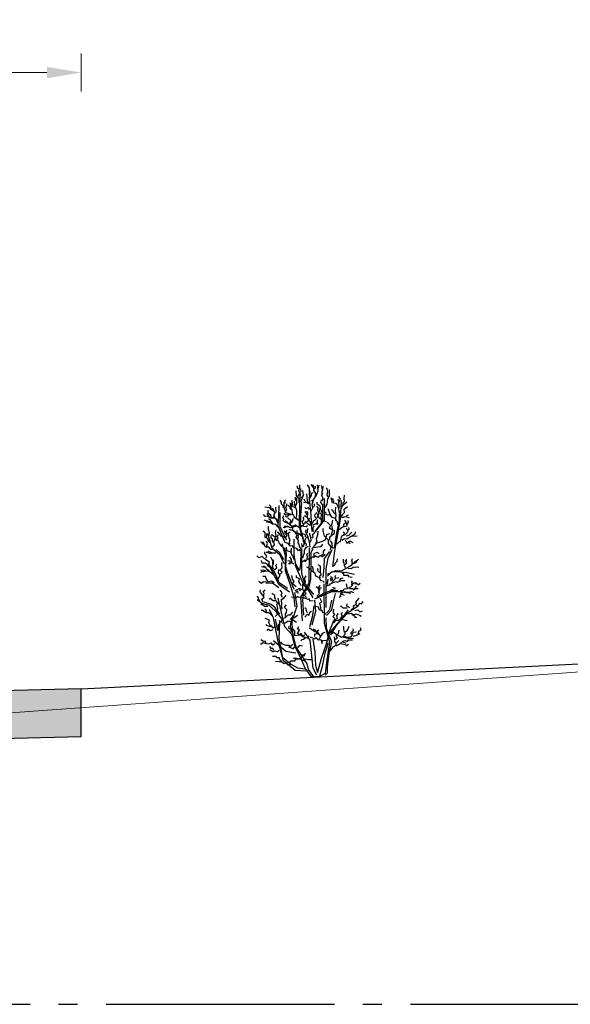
# Model space of a CAD drawing. Header units: metres. Extents: x 180716 to 180809, y 418548 to 418668.
# Tile 22 of 148: x 180729.09 to 180731.98, y 418592.59 to 418597.77. Entities that reach past the tile are written whole.
import ezdxf

# ---------------------------------------------------------------- set-up
doc = ezdxf.new("R2010")
doc.units = ezdxf.units.M
doc.linetypes.add('AL-NAP_LIJN', pattern=[15.25, 12, -1.5, 0.25, -1.5])
doc.layers.get('0').update_dxf_attribs({"color": 30, "lineweight": 0})
doc.layers.get('Defpoints').update_dxf_attribs({"lineweight": 0})
for name, color, linetype, lineweight in [('B-WE-GW-BERM-GD', 253, 'Continuous', 0), ('N-WE-GR-HEESTER-SD', 90, 'Continuous', 25), ('N-WE-GW-BERM-GD', 90, 'Continuous', 30), ('N-WE-VH-M', 7, 'Continuous', 18), ('N-WE-VH-VERHARDING_ASFALT-GD', 210, 'Continuous', 30), ('N-WE-WH-WATERPEIL_ZOMERPEIL-GD', 150, 'AL-NAP_LIJN', 25)]:
    doc.layers.add(name, color=color, linetype=linetype, lineweight=lineweight)
doc.layers.add('N-WE-VH-VERHARDING_ASFALT-AD', color=212, linetype='Continuous', lineweight=18, transparency=0.3)
doc.styles.add('NLCS-ISO-M100-T18', font='NLCS-ISO.ttf', dxfattribs={"height": 0.18})
doc.dimstyles.new('NLCS-M100-T18-PIJL_L2_H1', dxfattribs={"dimscale": 0.1, "dimtxt": 2.5, "dimasz": 1.8, "dimexe": 2, "dimexo": 2, "dimgap": 0.7, "dimtad": 1, "dimzin": 0, "dimdsep": 46, "dimtxsty": 'NLCS-ISO-M100-T18', "dimcen": 0, "dimdle": 2, "dimclrd": 256, "dimclre": 256, "dimclrt": 1, "dimadec": 1, "dimazin": 0, "dimtfac": 1, "dimtdec": 3, "dimtofl": 0, "dimtmove": 0, "dimatfit": 3, "dimfxl": 2, "dimfxlon": 1, "dimtfillclr": 256, "dimtolj": 1, "dimtzin": 0, "dimlwd": -1, "dimlwe": -1, "dimarcsym": 0})

# ---------------------------------------------------------------- blocks, each defined once
blk = doc.blocks.new('*D17')
at = {"layer": 'Defpoints', "color": 0, "transparency": 16777216}
for p in [(180724.4077, 418597.4876), (180729.4077, 418593.9656), (180724.4077, 418593.826)]:
    blk.add_point(p, dxfattribs=at)
at = {"layer": 'N-WE-VH-M', "transparency": 16777216}
for p, q in [((180724.4077, 418597.3876), (180724.4077, 418597.5876)), ((180729.4077, 418597.3876), (180729.4077, 418597.5876)), ((180729.2277, 418597.4876), (180724.5877, 418597.4876))]:
    blk.add_line(p, q, dxfattribs=at)
for points in [[(180724.5877, 418597.5176), (180724.5877, 418597.4576), (180724.4077, 418597.4876)], [(180729.2277, 418597.5176), (180729.2277, 418597.4576), (180729.4077, 418597.4876)]]:
    blk.add_solid(points, dxfattribs=at)
at = {"layer": 'N-WE-VH-M', "color": 1, "transparency": 16777216, "insert": (180726.9077, 418597.6476), "char_height": 0.18, "attachment_point": 5, "style": 'NLCS-ISO-M100-T18'}
blk.add_mtext('\\A1;5.00', dxfattribs=at)
blk = doc.blocks.new('SGR-HEESTER_S01_G_ZIJ-D')
blk.add_line((0.135, 0), (-0.056, 0))
at = {"flags": 128}
for points in [[(-0.396, 4.946), (-0.423, 4.965), (-0.426, 5.03)], [(-0.423, 4.738), (-0.366, 4.821), (-0.389, 4.908), (-0.37, 4.992), (-0.37, 5.053)], [(-0.362, 4.852), (-0.332, 4.89), (-0.343, 4.958)], [(-0.111, 4.783), (-0.115, 4.867), (-0.108, 4.977), (-0.161, 5.056)], [(-0.013, 4.977), (-0.036, 5.022), (-0.066, 5.06)], [(0.044, 4.745), (0.052, 4.806), (0.037, 4.859), (0.002, 4.901), (0.002, 5.011), (-0.02, 5.053)], [(0.002, 4.677), (0.067, 4.764), (0.112, 4.897), (0.101, 5.053)], [(0.014, 4.939), (0.048, 4.973), (0.044, 5.015)], [(0.116, 4.962), (0.135, 5.011), (0.139, 5.049)], [(0.219, 4.802), (0.219, 4.867), (0.226, 4.927), (0.204, 5.034)], [(0.226, 4.897), (0.241, 4.924), (0.241, 4.965), (0.257, 5.022)], [(0.302, 4.461), (0.355, 4.544), (0.367, 4.681), (0.412, 4.761), (0.416, 4.935)], [(0.382, 4.73), (0.348, 4.791), (0.367, 4.882), (0.352, 4.946), (0.333, 4.973)], [(-0.779, 4.544), (-0.749, 4.582), (-0.76, 4.617), (-0.741, 4.67)], [(-0.48, 4.499), (-0.445, 4.552), (-0.449, 4.624), (-0.445, 4.708)], [(-0.453, 4.635), (-0.476, 4.666), (-0.476, 4.73)], [(-0.381, 4.582), (-0.381, 4.689), (-0.457, 4.753), (-0.461, 4.897)], [(-0.244, 3.505), (-0.379, 3.938), (-0.365, 4.587), (-0.352, 4.83)], [(-0.335, 4.461), (-0.316, 4.556), (-0.335, 4.62), (-0.263, 4.806)], [(-0.328, 4.715), (-0.267, 4.772), (-0.286, 4.908)], [(-0.142, 4.556), (-0.214, 4.605), (-0.256, 4.673)], [(-0.119, 4.544), (-0.161, 4.639), (-0.184, 4.814)], [(-0.041, 3.83), (-0.081, 4.357), (-0.108, 4.681), (-0.095, 4.898)], [(-0.1, 4.7), (-0.062, 4.772), (-0.062, 4.833), (-0.009, 4.848)], [(-0.07, 4.362), (-0.028, 4.446), (-0.039, 4.548), (-0.001, 4.673)], [(-0.014, 3.748), (0.284, 4.127), (0.284, 4.695)], [(0.211, 4.635), (0.249, 4.689), (0.215, 4.783), (0.241, 4.84)], [(0.689, 4.302), (0.667, 4.359), (0.663, 4.431), (0.602, 4.556), (0.492, 4.579), (0.458, 4.711)], [(0.511, 4.579), (0.53, 4.632), (0.496, 4.696)], [(0.667, 4.628), (0.629, 4.666)], [(0.67, 4.442), (0.667, 4.533), (0.655, 4.579), (0.704, 4.673), (0.663, 4.749)], [(0.777, 4.529), (0.773, 4.579), (0.811, 4.617), (0.803, 4.692), (0.811, 4.783)], [(-1.055, 4.364), (-1.121, 4.407), (-1.156, 4.452), (-1.287, 4.465)], [(-1.117, 4.423), (-1.127, 4.482), (-1.173, 4.524)], [(-0.948, 4.104), (-0.997, 4.166), (-1.046, 4.228), (-1.026, 4.322), (-1.082, 4.439)], [(-1.02, 4.309), (-0.99, 4.345), (-0.994, 4.465)], [(-0.758, 3.546), (-0.934, 3.978), (-0.92, 4.235), (-0.907, 4.506)], [(-0.844, 4.544), (-0.844, 4.601), (-0.882, 4.654)], [(-0.791, 4.45), (-0.802, 4.499), (-0.833, 4.526), (-0.863, 4.56)], [(-0.389, 4.112), (-0.502, 4.184), (-0.525, 4.253), (-0.738, 4.321), (-0.779, 4.465), (-0.779, 4.601)], [(-0.738, 4.359), (-0.711, 4.397), (-0.73, 4.45), (-0.7, 4.563)], [(-0.593, 4.404), (-0.624, 4.446), (-0.639, 4.488), (-0.677, 4.507)], [(-0.552, 4.275), (-0.571, 4.381), (-0.59, 4.442), (-0.601, 4.522), (-0.616, 4.579)], [(-0.586, 4.476), (-0.586, 4.526), (-0.593, 4.571)], [(-0.487, 4.45), (-0.54, 4.476), (-0.563, 4.582), (-0.574, 4.643)], [(-0.43, 4.15), (-0.461, 4.188), (-0.449, 4.256), (-0.449, 4.378), (-0.499, 4.518), (-0.502, 4.62)], [(-0.271, 3.627), (-0.352, 3.911), (-0.338, 4.249), (-0.325, 4.465)], [(-0.218, 4.582), (-0.267, 4.586)], [(-0.108, 4.393), (-0.142, 4.453), (-0.199, 4.419), (-0.233, 4.457)], [(-0.024, 4.617), (-0.047, 4.662)], [(-0.036, 4.036), (0.006, 4.12), (0.029, 4.124), (0.097, 4.203), (0.139, 4.309), (0.158, 4.431)], [(-0.017, 4.465), (0.025, 4.507), (0.01, 4.552)], [(0.23, 4.546), (0.23, 4.086), (0.027, 3.83)], [(0.131, 4.313), (0.109, 4.37), (0.112, 4.45), (0.078, 4.495)], [(0.219, 4.313), (0.185, 4.404), (0.166, 4.495), (0.086, 4.541), (0.086, 4.601)], [(0.249, 4.518), (0.188, 4.586), (0.2, 4.662)], [(0.629, 3.998), (0.621, 4.078), (0.579, 4.116), (0.568, 4.165), (0.484, 4.192), (0.42, 4.298), (0.382, 4.423)], [(0.501, 2.897), (0.555, 3.316), (0.623, 3.694), (0.704, 4.154), (0.731, 4.641)], [(0.591, 4.139), (0.579, 4.18), (0.591, 4.26), (0.572, 4.359), (0.583, 4.465)], [(0.723, 4.419), (0.742, 4.472), (0.777, 4.526), (0.868, 4.609)], [(0.728, 4.193), (0.76, 4.284), (0.806, 4.326), (0.801, 4.417), (0.889, 4.486)], [(-1.173, 4.198), (-1.215, 4.228), (-1.277, 4.224), (-1.323, 4.273)], [(-0.941, 4.045), (-0.974, 4.12), (-1.026, 4.179), (-1.134, 4.176), (-1.222, 4.299)], [(-1.15, 4.267), (-1.199, 4.316), (-1.202, 4.391)], [(-1.068, 4.026), (-1.101, 4.068), (-1.143, 4.143), (-1.189, 4.15)], [(-1.059, 4.185), (-1.108, 4.189), (-1.137, 4.286)], [(-0.744, 3.667), (-0.88, 3.938), (-0.88, 4.154), (-0.88, 4.33)], [(-0.776, 4.12), (-0.814, 4.184), (-0.787, 4.249)], [(-0.601, 4.264), (-0.688, 4.264), (-0.734, 4.256), (-0.783, 4.298)], [(-0.658, 4.253), (-0.704, 4.207), (-0.745, 4.218)], [(-0.601, 3.991), (-0.628, 4.048), (-0.593, 4.105), (-0.677, 4.188)], [(-0.609, 4.052), (-0.556, 4.086), (-0.54, 4.165)], [(-0.335, 3.944), (-0.312, 3.996), (-0.267, 3.996), (-0.247, 4.042), (-0.143, 4.104), (-0.107, 4.176)], [(-0.28, 4.016), (-0.303, 4.088), (-0.263, 4.133), (-0.273, 4.211)], [(-0.172, 4.192), (-0.225, 4.218), (-0.229, 4.256)], [(-0.074, 3.987), (-0.089, 4.074), (-0.157, 4.154), (-0.161, 4.253), (-0.225, 4.355)], [(-0.153, 4.26), (-0.157, 4.325), (-0.195, 4.362)], [(0.044, 4.188), (0.025, 4.256), (0.055, 4.309)], [(0.2, 4.074), (0.2, 4.135), (0.154, 4.165), (0.109, 4.253), (0.071, 4.328)], [(0.336, 4.082), (0.249, 4.108), (0.196, 4.177), (0.204, 4.283), (0.169, 4.321)], [(0.439, 4.234), (0.412, 4.264), (0.374, 4.256), (0.325, 4.271), (0.321, 4.34)], [(0.583, 4.271), (0.56, 4.298), (0.53, 4.313), (0.503, 4.381), (0.462, 4.4)], [(0.541, 3.397), (0.609, 3.789), (0.677, 4.114), (0.677, 4.289)], [(0.746, 4.197), (0.847, 4.22), (0.93, 4.183)], [(0.856, 4.234), (0.916, 4.266)], [(-0.935, 3.938), (-0.997, 4.01), (-1.088, 4.016), (-1.166, 4.081), (-1.306, 4.12)], [(-1.153, 4.058), (-1.202, 4.068), (-1.244, 4.075)], [(-1.175, 3.715), (-1.159, 3.79), (-1.191, 3.882), (-1.191, 3.961)], [(-0.673, 4.033), (-0.757, 4.074), (-0.81, 4.124)], [(-0.668, 3.948), (-0.726, 3.948), (-0.769, 3.922), (-0.808, 3.928)], [(-0.462, 3.964), (-0.609, 3.925), (-0.684, 3.961), (-0.775, 3.954)], [(-0.392, 3.934), (-0.48, 3.991), (-0.578, 3.961), (-0.753, 4.105)], [(-0.554, 3.938), (-0.576, 3.853), (-0.642, 3.876)], [(-0.312, 3.977), (-0.263, 3.97), (-0.198, 3.957), (-0.162, 3.983)], [(-0.096, 3.987), (-0.146, 4.017), (-0.21, 4.082), (-0.241, 4.067)], [(-0.176, 3.793), (-0.164, 3.816), (-0.152, 3.904)], [(-0.007, 3.828), (-0.018, 3.869), (-0.018, 3.921), (0.011, 3.979)], [(-0.017, 3.998), (0.044, 4.025), (0.09, 4.021), (0.116, 4.044)], [(0.059, 4.036), (0.097, 4.074), (0.097, 4.135)], [(0.443, 3.337), (0.454, 3.425), (0.388, 3.512), (0.388, 3.6), (0.278, 3.699), (0.245, 3.841), (0.245, 3.907)], [(0.475, 3.874), (0.41, 3.918), (0.443, 3.984), (0.355, 4.071)], [(0.421, 3.6), (0.421, 3.688), (0.454, 3.71), (0.497, 3.863), (0.475, 3.995), (0.497, 4.126)], [(0.607, 3.491), (0.673, 3.567), (0.706, 3.567), (0.739, 3.71), (0.837, 3.743), (0.903, 3.83), (0.859, 3.918)], [(0.668, 3.876), (0.755, 3.945), (0.875, 3.977), (0.861, 4.064)], [(0.792, 3.963), (0.792, 4.018), (0.852, 4.073), (0.815, 4.124)], [(0.879, 4.009), (0.916, 4.069), (0.907, 4.119)], [(0.902, 3.857), (0.928, 3.891), (0.921, 3.929)], [(-1.155, 3.541), (-1.195, 3.6), (-1.211, 3.644), (-1.274, 3.668), (-1.274, 3.794), (-1.326, 3.834)], [(-1.246, 3.676), (-1.23, 3.715), (-1.23, 3.771)], [(-0.771, 2.964), (-0.893, 3.208), (-1.096, 3.383), (-1.205, 3.775)], [(-1.06, 3.537), (-1.08, 3.584), (-1.08, 3.624), (-1.123, 3.652), (-1.123, 3.723)], [(-0.834, 3.426), (-0.885, 3.489), (-0.909, 3.521), (-0.917, 3.572), (-0.992, 3.592), (-0.996, 3.664), (-1.084, 3.723), (-1.1, 3.759)], [(-1.084, 3.41), (-1.036, 3.477), (-1.048, 3.553), (-0.992, 3.711), (-1.004, 3.798), (-0.985, 3.87)], [(-0.961, 3.596), (-0.937, 3.656), (-0.965, 3.687), (-0.929, 3.743)], [(-0.709, 3.605), (-0.743, 3.636), (-0.763, 3.681), (-0.854, 3.7), (-0.924, 3.802), (-0.96, 3.799)], [(-0.718, 3.736), (-0.747, 3.768), (-0.765, 3.844)], [(-0.734, 3.663), (-0.702, 3.738), (-0.727, 3.828), (-0.695, 3.858)], [(-0.696, 3.772), (-0.643, 3.799), (-0.616, 3.82)], [(-0.628, 3.493), (-0.635, 3.557), (-0.62, 3.612), (-0.647, 3.652), (-0.651, 3.731), (-0.667, 3.763)], [(-0.316, 3.7), (-0.381, 3.752), (-0.459, 3.775), (-0.557, 3.863)], [(-0.329, 3.733), (-0.368, 3.759), (-0.4, 3.772), (-0.466, 3.785), (-0.508, 3.824), (-0.55, 3.873)], [(-0.338, 3.302), (-0.352, 2.964), (-0.379, 2.802), (-0.474, 2.964), (-0.514, 3.208), (-0.514, 3.424), (-0.514, 3.627)], [(-0.461, 3.743), (-0.481, 3.779), (-0.501, 3.814), (-0.489, 3.842)], [(-0.334, 3.351), (-0.374, 3.43), (-0.386, 3.489), (-0.409, 3.525), (-0.397, 3.588), (-0.461, 3.679), (-0.433, 3.751), (-0.433, 3.854)], [(-0.425, 3.636), (-0.401, 3.672), (-0.413, 3.715), (-0.394, 3.743)], [(-0.158, 3.653), (-0.217, 3.682), (-0.217, 3.741), (-0.304, 3.776)], [(-0.287, 3.426), (-0.246, 3.49), (-0.269, 3.56), (-0.222, 3.607), (-0.205, 3.653)], [(-0.094, 3.414), (-0.112, 3.554), (-0.164, 3.717), (-0.217, 3.822), (-0.193, 3.88)], [(-0.094, 3.543), (-0.065, 3.583), (-0.077, 3.665), (-0.112, 3.781)], [(-0.053, 3.659), (-0.013, 3.682), (-0.036, 3.735), (-0.013, 3.776)], [(-0.052, 3.379), (-0.006, 3.41), (0.046, 3.483), (0.092, 3.529), (0.215, 3.566), (0.319, 3.618), (0.347, 3.747), (0.421, 3.774)], [(0.046, 3.511), (0.089, 3.563), (0.074, 3.646), (0.111, 3.738), (0.12, 3.833)], [(0.475, 3.732), (0.541, 3.786), (0.541, 3.863)], [(0.739, 3.6), (0.805, 3.644), (0.87, 3.633), (0.98, 3.699), (1.145, 3.71)], [(0.792, 3.739), (0.807, 3.785), (0.777, 3.815)], [(0.848, 3.71), (0.925, 3.732), (1.002, 3.808)], [(1.002, 3.71), (1.09, 3.764), (1.101, 3.819)], [(-1.092, 3.347), (-1.131, 3.355), (-1.183, 3.414), (-1.27, 3.414), (-1.318, 3.541), (-1.401, 3.545)], [(-1.31, 3.481), (-1.338, 3.501), (-1.361, 3.501)], [(-1.223, 3.426), (-1.23, 3.45), (-1.215, 3.513), (-1.246, 3.569)], [(-0.487, 1.842), (-0.514, 2.085), (-0.609, 2.41), (-0.744, 2.788), (-0.744, 3.194), (-0.826, 3.505)], [(-0.514, 2.302), (-0.69, 2.748), (-0.731, 2.897), (-0.717, 3.248), (-0.771, 3.397)], [(-0.342, 3.315), (-0.374, 3.355), (-0.397, 3.315), (-0.449, 3.378), (-0.54, 3.406), (-0.56, 3.446), (-0.616, 3.442), (-0.663, 3.501), (-0.762, 3.549)], [(-0.505, 3.073), (-0.532, 3.129), (-0.552, 3.184), (-0.58, 3.22), (-0.608, 3.295), (-0.707, 3.319), (-0.715, 3.418)], [(-0.588, 3.271), (-0.596, 3.327), (-0.584, 3.355), (-0.588, 3.39)], [(-0.298, 1.477), (-0.338, 2.099), (-0.122, 2.464), (-0.108, 3.397)], [(-0.304, 3.403), (-0.304, 3.455), (-0.316, 3.513)], [(0, 2.166), (-0.149, 2.356), (-0.244, 2.477), (-0.311, 2.721), (-0.311, 3.072), (-0.311, 3.383)], [(-0.287, 3.135), (-0.269, 3.193), (-0.24, 3.269), (-0.246, 3.339), (-0.199, 3.409), (-0.141, 3.444)], [(-0.257, 1.625), (-0.284, 2.031), (-0.257, 2.22), (-0.122, 2.369), (-0.081, 2.572), (-0.068, 2.951), (-0.068, 3.275), (-0.027, 3.37)], [(-0.199, 3.444), (-0.193, 3.496), (-0.222, 3.531), (-0.222, 3.578)], [(0.012, 3.404), (0.098, 3.422), (0.193, 3.434), (0.239, 3.492)], [(0.516, 3.379), (0.484, 3.407), (0.48, 3.516), (0.438, 3.583)], [(0.826, 3.611), (0.87, 3.523), (0.947, 3.578), (1.024, 3.534)], [(0.909, 3.546), (0.955, 3.508)], [(-1.106, 2.84), (-1.177, 2.968), (-1.161, 3.015), (-1.257, 3.079), (-1.353, 3.167), (-1.441, 3.135), (-1.497, 3.183)], [(-1.257, 3.127), (-1.233, 3.175), (-1.289, 3.247), (-1.289, 3.295)], [(-1.108, 3.247), (-1.171, 3.247), (-1.207, 3.271), (-1.25, 3.275)], [(-1, 3.255), (-1.08, 3.255), (-1.195, 3.307)], [(-1.072, 2.973), (-1.075, 3.021), (-1.067, 3.053), (-1.104, 3.095), (-1.132, 3.152)], [(-0.785, 3.086), (-0.893, 3.262), (-0.988, 3.356)], [(-0.566, 3.007), (-0.584, 3.053), (-0.584, 3.088), (-0.625, 3.158)], [(-0.31, 3.024), (-0.222, 3.077), (-0.234, 3.03), (-0.164, 3.094), (-0.082, 3.123), (0.011, 3.181), (0.011, 3.251), (0.092, 3.28), (0.145, 3.251)], [(-0.17, 3.111), (-0.164, 3.17), (-0.182, 3.216), (-0.152, 3.263)], [(-0.007, 3.146), (0.052, 3.193), (0.063, 3.17), (0.11, 3.152), (0.168, 3.193), (0.232, 3.164), (0.302, 3.234)], [(0.197, 3.193), (0.256, 3.251), (0.256, 3.304), (0.297, 3.362)], [(0.244, 2.613), (0.271, 2.869), (0.284, 3.113), (0.42, 3.302)], [(0.325, 1.828), (0.325, 2.207), (0.325, 2.842), (0.379, 3.126), (0.487, 3.356)], [(1.001, 2.981), (1.019, 3.012), (0.997, 3.052), (1.019, 3.114)], [(-1.177, 2.896), (-1.225, 2.968), (-1.281, 2.992), (-1.353, 2.992), (-1.377, 3.063)], [(-1.263, 2.87), (-1.303, 2.884), (-1.341, 2.887), (-1.375, 2.893)], [(-1.164, 2.773), (-1.184, 2.805), (-1.201, 2.802), (-1.238, 2.833), (-1.249, 2.879), (-1.315, 2.913)], [(-0.636, 2.234), (-0.907, 2.423), (-1.083, 2.761), (-1.178, 2.937)], [(-0.69, 2.329), (-0.907, 2.477), (-1.015, 2.734), (-1.11, 2.897)], [(-1.061, 2.836), (-1.087, 2.91), (-1.058, 2.99), (-1.061, 3.081)], [(-1.034, 2.824), (-0.97, 2.872), (-0.994, 2.936), (-0.97, 2.968)], [(-0.882, 2.704), (-0.834, 2.752), (-0.89, 2.808), (-0.834, 2.872), (-0.842, 2.96), (-0.842, 3.007)], [(-0.514, 2.966), (-0.566, 2.989), (-0.619, 3.001), (-0.619, 3.047), (-0.677, 3.053)], [(-0.607, 2.977), (-0.66, 2.977)], [(-0.014, 2.085), (-0.108, 2.247), (-0.271, 2.437), (-0.487, 2.951)], [(0.268, 2.484), (0.264, 2.51), (0.188, 2.524), (0.153, 2.608), (0.068, 2.643), (0.042, 2.674), (0.037, 2.732), (-0.043, 2.772), (-0.109, 2.856), (-0.185, 2.892)], [(0.002, 2.763), (-0.02, 2.808), (-0.016, 2.843), (-0.029, 2.905)], [(0.17, 2.608), (0.157, 2.661), (0.193, 2.683), (0.175, 2.768), (0.175, 2.914), (0.113, 2.945)], [(0.365, 2.707), (0.568, 2.802), (0.731, 2.788), (0.947, 2.91), (1.123, 3.059)], [(0.517, 2.918), (0.561, 2.954), (0.561, 2.989), (0.619, 3.043), (0.628, 3.105)], [(0.81, 2.985), (0.783, 3.021), (0.783, 3.096)], [(0.832, 2.87), (0.797, 2.945), (0.868, 3.003), (0.828, 3.065)], [(0.859, 3.043), (0.859, 3.1)], [(0.894, 2.861), (0.983, 2.852), (1.037, 2.892), (1.103, 2.896), (1.188, 2.892)], [(1.072, 2.994), (1.134, 3.025), (1.139, 3.06), (1.179, 3.096)], [(-1.058, 2.682), (-1.121, 2.742), (-1.175, 2.773), (-1.258, 2.782), (-1.309, 2.813), (-1.403, 2.802)], [(-1.286, 2.785), (-1.321, 2.765), (-1.361, 2.77), (-1.392, 2.748)], [(-1.201, 2.505), (-1.249, 2.593), (-1.265, 2.641), (-1.337, 2.641)], [(-0.946, 2.561), (-0.882, 2.672), (-0.93, 2.736), (-0.914, 2.824)], [(-0.459, 2.369), (-0.555, 2.449), (-0.515, 2.513), (-0.555, 2.569), (-0.579, 2.672)], [(-0.491, 2.274), (-0.363, 2.337), (-0.363, 2.266), (-0.283, 2.337), (-0.283, 2.441), (-0.219, 2.489), (-0.243, 2.593), (-0.203, 2.656)], [(-0.331, 2.393), (-0.363, 2.465), (-0.395, 2.513), (-0.379, 2.577), (-0.451, 2.617), (-0.451, 2.672)], [(0.157, 2.737), (0.104, 2.79), (0.113, 2.83), (0.086, 2.847)], [(0.333, 2.396), (0.383, 2.411), (0.435, 2.419), (0.435, 2.448), (0.487, 2.463), (0.49, 2.508), (0.581, 2.602), (0.657, 2.615)], [(0.365, 2.653), (0.474, 2.761), (0.582, 2.775), (0.69, 2.761), (0.866, 2.748), (1.069, 2.707)], [(0.464, 2.526), (0.44, 2.568), (0.464, 2.612), (0.458, 2.646)], [(0.466, 2.537), (0.492, 2.563), (0.485, 2.597), (0.5, 2.612)], [(0.555, 2.594), (0.573, 2.618), (0.563, 2.641), (0.576, 2.678)], [(0.678, 2.534), (0.704, 2.568), (0.722, 2.597), (0.756, 2.589), (0.764, 2.615)], [(0.743, 2.741), (0.783, 2.714), (0.779, 2.679), (0.908, 2.674), (0.903, 2.643), (1.005, 2.626)], [(-1.241, 2.489), (-1.321, 2.505), (-1.377, 2.457), (-1.441, 2.513)], [(-0.92, 2.342), (-1.083, 2.464), (-1.259, 2.464)], [(-1.042, 2.477), (-1.11, 2.518), (-1.191, 2.504)], [(0.135, 2.271), (0.126, 2.324), (0.099, 2.346), (0.059, 2.373)], [(0.086, 2.133), (0.153, 2.195), (0.131, 2.24), (0.157, 2.28), (0.135, 2.355), (0.166, 2.408)], [(0.135, 0), (0.311, 0.097), (0.352, 0.449), (0.42, 0.909), (0.284, 1.409), (0.271, 2.45)], [(0.162, 2.315), (0.17, 2.337), (0.206, 2.351)], [(0.351, 2.406), (0.372, 2.437), (0.362, 2.471), (0.369, 2.51), (0.377, 2.568)], [(0.446, 2.293), (0.57, 2.324), (0.499, 2.355)], [(0.498, 2.487), (0.581, 2.508), (0.62, 2.495), (0.728, 2.539), (0.819, 2.534)], [(0.695, 2.271), (0.783, 2.271), (0.801, 2.32), (0.881, 2.324), (0.943, 2.351), (0.997, 2.386), (1.014, 2.435), (1.045, 2.475), (1.13, 2.475)], [(0.886, 2.342), (0.868, 2.377), (0.868, 2.408), (0.863, 2.448)], [(0.997, 2.426), (1.01, 2.466), (0.992, 2.488), (1.014, 2.524)], [(1.072, 2.328), (1.112, 2.359), (1.108, 2.386)], [(1.076, 2.453), (1.13, 2.457), (1.17, 2.426), (1.223, 2.466)], [(-1.417, 1.986), (-1.481, 2.122)], [(-1.329, 1.954), (-1.361, 2.042), (-1.305, 2.098), (-1.409, 2.242), (-1.401, 2.29)], [(-1.313, 2.138), (-1.305, 2.194), (-1.329, 2.25), (-1.281, 2.29)], [(-0.994, 2.034), (-1.026, 2.082), (-1.026, 2.146), (-1.106, 2.194)], [(-0.818, 2.09), (-0.858, 2.154), (-0.834, 2.21), (-0.882, 2.282)], [(-0.834, 1.787), (-0.85, 1.875), (-0.842, 1.907), (-0.85, 2.034), (-0.778, 2.082), (-0.722, 2.154)], [(-0.02, 2.002), (-0.107, 1.994), (-0.115, 2.058), (-0.147, 2.034), (-0.235, 2.074), (-0.283, 2.074), (-0.395, 2.098), (-0.435, 2.114), (-0.459, 2.082), (-0.587, 2.098)], [(0, 0), (-0.135, 0.192), (-0.176, 0.341), (-0.338, 0.598), (-0.46, 0.787), (-0.528, 1.017), (-0.555, 1.22), (-0.568, 1.463), (-0.433, 1.869), (-0.501, 2.22)], [(-0.467, 2.234), (-0.427, 2.266), (-0.419, 2.194)], [(-0.187, 2.09), (-0.243, 2.138), (-0.203, 2.194), (-0.267, 2.266), (-0.275, 2.313)], [(0.027, 2.058), (0.474, 2.247), (0.69, 2.247), (0.975, 2.207)], [(0.081, 2.099), (0.244, 2.193), (0.447, 2.275), (0.636, 2.275)], [(0.338, 1.612), (0.474, 1.761), (0.528, 2.018), (0.568, 2.193)], [(0.699, 2.169), (0.69, 2.146), (0.708, 2.115), (0.668, 2.089)], [(0.726, 2.235), (0.757, 2.191), (0.69, 2.191), (0.801, 2.151)], [(0.797, 2.244), (0.886, 2.226), (0.952, 2.235), (0.983, 2.249), (1.045, 2.222)], [(0.939, 2.328), (1.019, 2.328), (1.041, 2.293), (1.099, 2.328), (1.165, 2.328)], [(0.982, 1.764), (1.054, 1.829), (1.046, 1.872), (1.126, 1.915), (1.104, 1.965), (1.19, 2.073)], [(-0.839, 1.531), (-0.947, 1.666), (-1.164, 1.882), (-1.367, 1.936), (-1.489, 2.031)], [(-1.209, 1.851), (-1.297, 1.851), (-1.369, 1.915), (-1.393, 1.899)], [(-0.893, 1.652), (-1.015, 1.815), (-1.123, 1.909), (-1.299, 1.964)], [(-0.922, 1.915), (-0.986, 2.002), (-1.066, 2.002), (-1.145, 2.066), (-1.177, 2.042)], [(-1.018, 1.588), (-0.954, 1.651), (-0.978, 1.707), (-0.946, 1.803), (-0.97, 1.923)], [(-0.056, 0), (-0.23, 0.233), (-0.338, 0.49), (-0.501, 0.814), (-0.568, 1.112), (-0.758, 1.314), (-0.934, 2.072)], [(-0.739, 1.591), (-0.739, 1.649), (-0.718, 1.699), (-0.711, 1.764), (-0.768, 1.829), (-0.725, 1.894)], [(-0.163, 1.683), (-0.195, 1.739), (-0.203, 1.795), (-0.235, 1.819)], [(0, 1.869), (-0.041, 1.571), (-0.108, 1.314)], [(-0.041, 1.369), (0.054, 1.734), (0.027, 2.018)], [(0.317, 1.632), (0.286, 1.698), (0.242, 1.689), (0.219, 1.738), (0.153, 1.756), (0.122, 1.836), (0.051, 1.849)], [(0.193, 1.769), (0.175, 1.871), (0.17, 1.916), (0.148, 1.942), (0.21, 1.978), (0.166, 2.062)], [(0.338, 1.68), (0.42, 1.774), (0.474, 2.018)], [(0.447, 1.112), (0.596, 1.355), (0.771, 1.558), (0.907, 1.693), (1.164, 1.869)], [(0.881, 1.807), (0.773, 1.807), (0.73, 1.85), (0.701, 1.85)], [(0.946, 1.814), (0.866, 1.858), (0.874, 1.922)], [(1.111, 1.879), (1.19, 1.894), (1.198, 1.944), (1.255, 1.922), (1.298, 1.987)], [(-1.09, 1.611), (-1.169, 1.683), (-1.249, 1.683), (-1.345, 1.747), (-1.385, 1.747)], [(-1.233, 1.707), (-1.249, 1.755), (-1.289, 1.795)], [(-0.203, 0.152), (-0.487, 0.165), (-0.799, 0.422), (-0.934, 0.936), (-1.056, 1.558), (-1.164, 1.774)], [(-0.919, 1.483), (-0.84, 1.44), (-0.826, 1.534), (-0.747, 1.563), (-0.675, 1.635), (-0.631, 1.635), (-0.61, 1.635), (-0.552, 1.707)], [(-0.617, 1.512), (-0.559, 1.57), (-0.502, 1.563), (-0.423, 1.627)], [(-0.582, 1.166), (-0.609, 1.341), (-0.582, 1.477), (-0.541, 1.625)], [(-0.235, 1.572), (-0.163, 1.651), (-0.123, 1.627), (-0.1, 1.707), (-0.06, 1.731)], [(0.298, 0.043), (0.365, 0.111), (0.365, 0.26), (0.406, 0.611), (0.46, 0.841), (0.474, 0.922), (0.42, 1.044), (0.338, 1.287), (0.325, 1.558)], [(0.907, 1.761), (0.677, 1.463), (0.447, 1.206), (0.406, 1.139)], [(0.55, 1.534), (0.499, 1.591), (0.55, 1.642), (0.521, 1.685), (0.521, 1.721), (0.528, 1.786)], [(0.514, 1.44), (0.557, 1.512), (0.622, 1.534), (0.607, 1.62), (0.65, 1.671)], [(0.701, 1.541), (0.758, 1.599), (0.722, 1.663), (0.751, 1.699)], [(0.895, 1.656), (0.982, 1.678), (1.054, 1.635), (1.111, 1.663), (1.198, 1.627), (1.248, 1.599)], [(1.003, 1.642), (1.075, 1.599), (1.075, 1.563), (1.133, 1.57)], [(1.075, 1.75), (1.162, 1.764), (1.212, 1.714), (1.277, 1.735)], [(-1.143, 1.325), (-1.143, 1.361), (-1.179, 1.433), (-1.164, 1.491), (-1.279, 1.541)], [(-1.02, 1.332), (-1.063, 1.282), (-1.114, 1.347), (-1.15, 1.318), (-1.236, 1.354), (-1.251, 1.376)], [(-0.934, 1.396), (-0.947, 1.22), (-1.002, 1.517)], [(-0.217, 0.206), (-0.42, 0.233), (-0.623, 0.341), (-0.812, 0.503), (-0.907, 1.003), (-0.893, 1.45)], [(-0.826, 1.419), (-0.768, 1.412), (-0.732, 1.433), (-0.675, 1.476), (-0.603, 1.455), (-0.552, 1.498), (-0.451, 1.44)], [(-0.242, 1.102), (-0.3, 1.059), (-0.343, 1.102), (-0.43, 1.088), (-0.495, 1.081), (-0.495, 1.203), (-0.538, 1.253), (-0.646, 1.268), (-0.653, 1.325)], [(-0.423, 1.145), (-0.379, 1.232), (-0.43, 1.268), (-0.394, 1.325)], [(0.108, 0.138), (0.203, 0.49), (0.325, 0.841), (0.433, 1.247), (0.528, 1.477)], [(0.528, 1.426), (0.586, 1.491), (0.622, 1.483), (0.694, 1.519), (0.758, 1.512), (0.881, 1.483)], [(0.809, 1.181), (0.787, 1.246), (0.794, 1.282), (0.794, 1.318), (0.773, 1.34)], [(0.78, 1.081), (0.823, 1.124), (0.823, 1.189), (0.888, 1.232), (0.931, 1.332)], [(-1.078, 1.239), (-1.143, 1.21), (-1.207, 1.26), (-1.236, 1.225)], [(-0.231, 1.028), (-0.265, 1.064), (-0.299, 1.084), (-0.33, 1.139), (-0.386, 1.109), (-0.438, 1.151)], [(-0.128, 1.084), (-0.175, 1.018), (-0.209, 1.032), (-0.273, 0.986), (-0.316, 0.976), (-0.342, 0.948)], [(0.081, 0.043), (-0.014, 0.233), (-0.095, 0.963), (-0.244, 1.179)], [(0.038, 1.174), (-0.012, 1.225), (-0.055, 1.239), (-0.113, 1.289)], [(-0.098, 1.059), (0.031, 1.002), (0.053, 1.037), (0.125, 0.973), (0.182, 0.987), (0.218, 0.879), (0.233, 0.958), (0.326, 0.966)], [(0.175, 1.066), (0.146, 1.124), (0.096, 1.124), (0.053, 1.225), (-0.005, 1.26)], [(0.024, 1.066), (0.031, 1.138), (0.118, 1.145), (0.103, 1.225), (0.132, 1.239)], [(0.154, 1.002), (0.19, 1.073), (0.226, 1.131), (0.226, 1.153), (0.298, 1.181)], [(0.463, 1.138), (0.521, 1.174), (0.578, 1.138), (0.73, 1.045), (0.802, 1.073), (0.881, 1.045), (0.989, 1.066), (1.039, 1.181), (1.118, 1.189)], [(0.571, 0.886), (0.557, 0.944), (0.557, 0.994), (0.542, 1.059)], [(0.557, 0.987), (0.622, 1.023), (0.593, 1.081), (0.65, 1.145), (0.672, 1.232)], [(0.78, 1.045), (0.902, 1.016), (0.989, 1.016), (1.046, 1.009)], [(0.982, 1.124), (0.982, 1.167), (1.046, 1.232), (1.032, 1.268)], [(1.032, 1.073), (1.126, 1.095), (1.205, 1.131), (1.219, 1.145)], [(1.169, 1.138), (1.19, 1.21), (1.248, 1.232), (1.226, 1.289)], [(-1.02, 0.872), (-1.078, 0.836), (-1.107, 0.886), (-1.207, 0.858), (-1.33, 0.894), (-1.402, 0.85)], [(-1.251, 0.894), (-1.279, 0.937), (-1.323, 0.93), (-1.387, 0.98)], [(-1.049, 0.692), (-1.078, 0.75), (-1.121, 0.75), (-1.157, 0.8)], [(-0.474, 0.625), (-0.731, 0.665), (-1.056, 0.949)], [(-0.552, 0.85), (-0.61, 0.8), (-0.653, 0.829), (-0.725, 0.829), (-0.819, 0.858), (-0.862, 0.915)], [(-0.66, 0.793), (-0.61, 0.771), (-0.545, 0.735), (-0.502, 0.786), (-0.466, 0.793), (-0.401, 0.786), (-0.365, 0.836), (-0.293, 0.814)], [(0.108, 0.111), (0.054, 0.3), (0.041, 0.652), (-0.014, 0.99)], [(0.162, 0.03), (0.23, 0.287), (0.298, 0.638), (0.352, 0.787), (0.379, 0.895)], [(0.442, 0.685), (0.514, 0.793), (0.586, 0.836), (0.593, 0.886), (0.658, 0.958)], [(0.593, 0.822), (0.679, 0.865), (0.758, 0.93), (0.845, 0.886)], [(0.715, 0.879), (0.83, 0.85), (0.852, 0.822), (0.917, 0.865)], [(0.751, 0.937), (0.823, 0.958), (0.888, 0.93), (0.91, 0.98), (1.018, 0.973)], [(-0.905, 0.692), (-0.955, 0.663), (-1.02, 0.678), (-1.078, 0.663), (-1.157, 0.714)], [(-0.847, 0.412), (-0.898, 0.469), (-0.898, 0.505), (-0.97, 0.505), (-0.984, 0.534), (-1.085, 0.541)], [(-0.235, 0.627), (-0.25, 0.548), (-0.278, 0.591), (-0.336, 0.491), (-0.437, 0.455), (-0.487, 0.498), (-0.495, 0.412), (-0.603, 0.412), (-0.631, 0.397), (-0.617, 0.318), (-0.711, 0.318)], [(-0.696, 0.368), (-0.775, 0.347), (-0.847, 0.397), (-0.905, 0.397), (-1.006, 0.404)], [(-0.538, 0.491), (-0.495, 0.505), (-0.372, 0.476), (-0.242, 0.426), (-0.214, 0.476), (-0.134, 0.455), (-0.034, 0.455)]]:
    blk.add_lwpolyline(points, dxfattribs=at)

msp = doc.modelspace()

# ---------------------------------------------------------------- hatches: boundary and pattern name
at = {"layer": 'N-WE-VH-VERHARDING_ASFALT-AD'}
h = msp.add_hatch(color=256, dxfattribs=at)
h.dxf.hatch_style = 1
h.paths.add_polyline_path([(180729.4077, 418594.2452), (180724.4077, 418594.1202), (180724.4077, 418593.8701), (180729.4077, 418593.9951)])

# ---------------------------------------------------------------- linework, layer by layer
at = {"flags": 128}
msp.add_lwpolyline([(180729.4077, 418594.2452), (180724.4077, 418594.1202)], dxfattribs=at)
at = {"layer": 'B-WE-GW-BERM-GD', "flags": 128}
msp.add_lwpolyline([(180725.5545, 418593.9327), (180726.6249, 418594.01), (180726.808, 418594.0275), (180727.0352, 418594.0329), (180728.7677, 418594.0989), (180732.3242, 418594.3549)], dxfattribs=at)
at = {"layer": 'N-WE-GW-BERM-GD', "flags": 128}
msp.add_lwpolyline([(180729.4077, 418594.2452), (180732.4077, 418594.3952)], dxfattribs=at)
at = {"layer": 'N-WE-VH-VERHARDING_ASFALT-GD', "flags": 128}
msp.add_lwpolyline([(180729.4077, 418594.2452), (180724.4077, 418594.1202), (180724.4077, 418593.8701), (180729.4077, 418593.9951), (180729.4077, 418594.2452)], close=True, dxfattribs=at)
at = {"layer": 'N-WE-WH-WATERPEIL_ZOMERPEIL-GD', "ltscale": 0.1, "flags": 128}
msp.add_lwpolyline([(180716.7392, 418592.5853), (180756.1553, 418592.5853)], dxfattribs=at)

# ---------------------------------------------------------------- block references
at = {"layer": 'N-WE-GR-HEESTER-SD', "xscale": 0.2, "yscale": 0.2, "zscale": 0.2}
msp.add_blockref('SGR-HEESTER_S01_G_ZIJ-D', (180730.6306, 418594.3077), dxfattribs=at)

# ---------------------------------------------------------------- dimensions: what is measured, and where the dimension line sits
at = {"layer": 'N-WE-VH-M'}
dim = msp.add_linear_dim(base=(180724.4077, 418597.4876), p1=(180729.4077, 418593.9656), p2=(180724.4077, 418593.826), dimstyle='NLCS-M100-T18-PIJL_L2_H1', override={"dimexe": 1, "dimexo": 1, "dimdle": 1, "dimtofl": 1, "dimfxl": 1}, dxfattribs=at)
dim.commit()
dim.dimension.update_dxf_attribs({"geometry": '*D17', "text_midpoint": (180726.9077, 418597.6476)})

doc.saveas('drawing.dxf')
